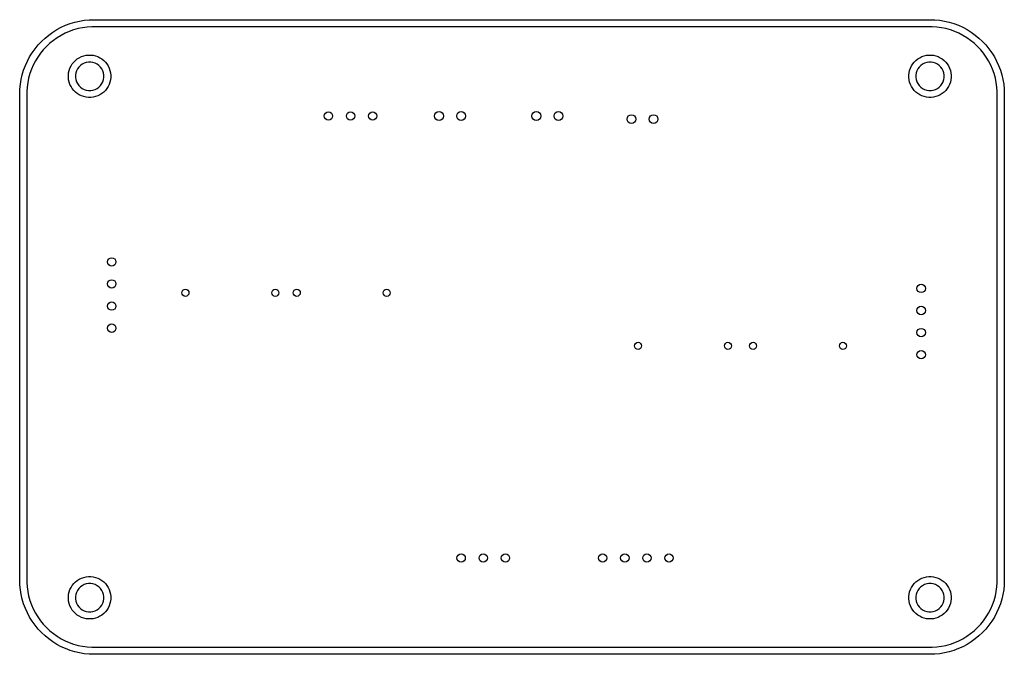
# Model space of a CAD drawing. Extents: x 3.94 to 8.32, y -4.68 to -1.85.
import ezdxf

# ---------------------------------------------------------------- set-up
doc = ezdxf.new("R2010")
doc.units = 0
doc.header["$MEASUREMENT"] = 0
doc.layers.add('BLACK', color=7, linetype='CONTINUOUS')

msp = doc.modelspace()

# ---------------------------------------------------------------- linework, layer by layer
at = {"layer": 'BLACK', "linetype": 'CONTINUOUS'}
for p, q in [((4.1254, -1.8884), (4.1451, -1.8795)), ((4.1451, -1.8795), (4.1654, -1.8719)), ((4.1654, -1.8719), (4.1861, -1.8656)), ((4.1861, -1.8656), (4.2071, -1.8607)), ((4.2071, -1.8607), (4.2285, -1.8572)), ((4.2285, -1.8572), (4.25, -1.855)), ((4.25, -1.855), (4.2717, -1.8543)), ((4.2717, -1.8543), (7.9921, -1.8543)), ((7.9921, -1.8543), (8.0138, -1.855)), ((8.0138, -1.855), (8.0353, -1.8572)), ((8.0353, -1.8572), (8.0566, -1.8607)), ((8.0566, -1.8607), (8.0777, -1.8656)), ((8.0777, -1.8656), (8.0984, -1.8719)), ((8.0984, -1.8719), (8.1187, -1.8795)), ((8.1187, -1.8795), (8.1384, -1.8884)), ((4.0536, -1.9364), (4.0703, -1.9227)), ((4.0703, -1.9227), (4.0879, -1.9101)), ((4.0879, -1.9101), (4.1063, -1.8986)), ((4.1063, -1.8986), (4.1254, -1.8884)), ((4.1249, -1.9241), (4.1075, -1.9347)), ((4.1431, -1.9147), (4.1249, -1.9241)), ((4.1618, -1.9065), (4.1431, -1.9147)), ((4.1811, -1.8997), (4.1618, -1.9065)), ((4.2008, -1.8942), (4.1811, -1.8997)), ((4.2208, -1.89), (4.2008, -1.8942)), ((4.241, -1.8872), (4.2208, -1.89)), ((4.2614, -1.8858), (4.241, -1.8872)), ((4.2717, -1.8858), (4.2614, -1.8858)), ((7.9921, -1.8858), (4.2717, -1.8858)), ((8.0023, -1.8858), (7.9921, -1.8858)), ((8.0227, -1.8872), (8.0023, -1.8858)), ((8.043, -1.89), (8.0227, -1.8872)), ((8.063, -1.8942), (8.043, -1.89)), ((8.0827, -1.8997), (8.063, -1.8942)), ((8.102, -1.9065), (8.0827, -1.8997)), ((8.1207, -1.9147), (8.102, -1.9065)), ((8.1389, -1.9241), (8.1207, -1.9147)), ((8.1384, -1.8884), (8.1575, -1.8986)), ((8.1563, -1.9347), (8.1389, -1.9241)), ((8.1575, -1.8986), (8.1759, -1.9101)), ((8.1759, -1.9101), (8.1934, -1.9227)), ((8.1934, -1.9227), (8.2102, -1.9364)), ((4.0093, -1.9837), (4.023, -1.967)), ((4.023, -1.967), (4.0378, -1.9512)), ((4.0378, -1.9512), (4.0536, -1.9364)), ((4.0749, -1.9594), (4.06, -1.9733)), ((4.0908, -1.9465), (4.0749, -1.9594)), ((4.1075, -1.9347), (4.0908, -1.9465)), ((8.173, -1.9465), (8.1563, -1.9347)), ((8.1889, -1.9594), (8.173, -1.9465)), ((8.2038, -1.9733), (8.1889, -1.9594)), ((8.2102, -1.9364), (8.226, -1.9512)), ((8.226, -1.9512), (8.2408, -1.967)), ((8.2408, -1.967), (8.2545, -1.9837)), ((3.9853, -2.0197), (3.9967, -2.0013)), ((3.9967, -2.0013), (4.0093, -1.9837)), ((4.0331, -2.0041), (4.0213, -2.0208)), ((4.046, -1.9883), (4.0331, -2.0041)), ((4.06, -1.9733), (4.046, -1.9883)), ((4.2158, -2.019), (4.2258, -2.0155)), ((4.2258, -2.0155), (4.2361, -2.0131)), ((4.2361, -2.0131), (4.2467, -2.012)), ((4.2467, -2.012), (4.2573, -2.012)), ((4.2573, -2.012), (4.2678, -2.0131)), ((4.2678, -2.0131), (4.2781, -2.0155)), ((4.2781, -2.0155), (4.2881, -2.019)), ((7.956, -2.019), (7.966, -2.0155)), ((7.966, -2.0155), (7.9763, -2.0131)), ((7.9763, -2.0131), (7.9868, -2.012)), ((7.9868, -2.012), (7.9974, -2.012)), ((7.9974, -2.012), (8.008, -2.0131)), ((8.008, -2.0131), (8.0183, -2.0155)), ((8.0183, -2.0155), (8.0283, -2.019)), ((8.2178, -1.9883), (8.2038, -1.9733)), ((8.2307, -2.0041), (8.2178, -1.9883)), ((8.2425, -2.0208), (8.2307, -2.0041)), ((8.2545, -1.9837), (8.2671, -2.0013)), ((8.2671, -2.0013), (8.2785, -2.0197)), ((3.9585, -2.0787), (3.9661, -2.0585)), ((3.9661, -2.0585), (3.975, -2.0388)), ((3.975, -2.0388), (3.9853, -2.0197)), ((4.0013, -2.0565), (3.9931, -2.0752)), ((4.0107, -2.0383), (4.0013, -2.0565)), ((4.0213, -2.0208), (4.0107, -2.0383)), ((4.1693, -2.0606), (4.1749, -2.0516)), ((4.1749, -2.0516), (4.1815, -2.0433)), ((4.1815, -2.0433), (4.189, -2.0358)), ((4.189, -2.0358), (4.1973, -2.0292)), ((4.1973, -2.0292), (4.2063, -2.0236)), ((4.2109, -2.0583), (4.2039, -2.0653)), ((4.2063, -2.0236), (4.2158, -2.019)), ((4.219, -2.0524), (4.2109, -2.0583)), ((4.2278, -2.0479), (4.219, -2.0524)), ((4.2372, -2.0449), (4.2278, -2.0479)), ((4.247, -2.0433), (4.2372, -2.0449)), ((4.2569, -2.0433), (4.247, -2.0433)), ((4.2667, -2.0449), (4.2569, -2.0433)), ((4.2761, -2.0479), (4.2667, -2.0449)), ((4.285, -2.0524), (4.2761, -2.0479)), ((4.293, -2.0583), (4.285, -2.0524)), ((4.2881, -2.019), (4.2977, -2.0236)), ((4.3, -2.0653), (4.293, -2.0583)), ((4.2977, -2.0236), (4.3066, -2.0292)), ((4.3066, -2.0292), (4.3149, -2.0358)), ((4.3149, -2.0358), (4.3224, -2.0433)), ((4.3224, -2.0433), (4.329, -2.0516)), ((4.329, -2.0516), (4.3347, -2.0606)), ((7.9094, -2.0606), (7.9151, -2.0516)), ((7.9151, -2.0516), (7.9217, -2.0433)), ((7.9217, -2.0433), (7.9292, -2.0358)), ((7.9292, -2.0358), (7.9374, -2.0292)), ((7.9374, -2.0292), (7.9464, -2.0236)), ((7.9511, -2.0583), (7.9441, -2.0653)), ((7.9464, -2.0236), (7.956, -2.019)), ((7.9591, -2.0524), (7.9511, -2.0583)), ((7.9679, -2.0479), (7.9591, -2.0524)), ((7.9774, -2.0449), (7.9679, -2.0479)), ((7.9872, -2.0433), (7.9774, -2.0449)), ((7.9971, -2.0433), (7.9872, -2.0433)), ((8.0069, -2.0449), (7.9971, -2.0433)), ((8.0163, -2.0479), (8.0069, -2.0449)), ((8.0251, -2.0524), (8.0163, -2.0479)), ((8.0332, -2.0583), (8.0251, -2.0524)), ((8.0283, -2.019), (8.0378, -2.0236)), ((8.0402, -2.0653), (8.0332, -2.0583)), ((8.0378, -2.0236), (8.0468, -2.0292)), ((8.0468, -2.0292), (8.0551, -2.0358)), ((8.0551, -2.0358), (8.0626, -2.0433)), ((8.0626, -2.0433), (8.0692, -2.0516)), ((8.0692, -2.0516), (8.0748, -2.0606)), ((8.2531, -2.0383), (8.2425, -2.0208)), ((8.2625, -2.0565), (8.2531, -2.0383)), ((8.2706, -2.0752), (8.2625, -2.0565)), ((8.2785, -2.0197), (8.2887, -2.0388)), ((8.2887, -2.0388), (8.2977, -2.0585)), ((8.2977, -2.0585), (8.3053, -2.0787)), ((3.9473, -2.1205), (3.9522, -2.0994)), ((3.9522, -2.0994), (3.9585, -2.0787)), ((3.9863, -2.0945), (3.9808, -2.1142)), ((3.9931, -2.0752), (3.9863, -2.0945)), ((4.1576, -2.101), (4.1588, -2.0905)), ((4.1576, -2.1013), (4.1576, -2.101)), ((4.1576, -2.1116), (4.1576, -2.1013)), ((4.1588, -2.0905), (4.1612, -2.0801)), ((4.1612, -2.0801), (4.1647, -2.0701)), ((4.1647, -2.0701), (4.1693, -2.0606)), ((4.1905, -2.0915), (4.189, -2.1013)), ((4.189, -2.1013), (4.189, -2.1113)), ((4.1936, -2.0821), (4.1905, -2.0915)), ((4.1981, -2.0733), (4.1936, -2.0821)), ((4.2039, -2.0653), (4.1981, -2.0733)), ((4.3058, -2.0733), (4.3, -2.0653)), ((4.3103, -2.0821), (4.3058, -2.0733)), ((4.3134, -2.0915), (4.3103, -2.0821)), ((4.315, -2.1013), (4.3134, -2.0915)), ((4.315, -2.1113), (4.315, -2.1013)), ((4.3347, -2.0606), (4.3393, -2.0701)), ((4.3393, -2.0701), (4.3428, -2.0801)), ((4.3428, -2.0801), (4.3451, -2.0905)), ((4.3451, -2.0905), (4.3463, -2.101)), ((4.3463, -2.101), (4.3463, -2.1116)), ((7.8978, -2.101), (7.899, -2.0905)), ((7.8978, -2.1013), (7.8978, -2.101)), ((7.8978, -2.1116), (7.8978, -2.1013)), ((7.899, -2.0905), (7.9013, -2.0801)), ((7.9013, -2.0801), (7.9048, -2.0701)), ((7.9048, -2.0701), (7.9094, -2.0606)), ((7.9307, -2.0915), (7.9291, -2.1013)), ((7.9291, -2.1013), (7.9291, -2.1113)), ((7.9337, -2.0821), (7.9307, -2.0915)), ((7.9383, -2.0733), (7.9337, -2.0821)), ((7.9441, -2.0653), (7.9383, -2.0733)), ((8.046, -2.0733), (8.0402, -2.0653)), ((8.0505, -2.0821), (8.046, -2.0733)), ((8.0536, -2.0915), (8.0505, -2.0821)), ((8.0551, -2.1013), (8.0536, -2.0915)), ((8.0551, -2.1113), (8.0551, -2.1013)), ((8.0748, -2.0606), (8.0794, -2.0701)), ((8.0794, -2.0701), (8.0829, -2.0801)), ((8.0829, -2.0801), (8.0853, -2.0905)), ((8.0853, -2.0905), (8.0865, -2.101)), ((8.0865, -2.101), (8.0865, -2.1116)), ((8.2775, -2.0945), (8.2706, -2.0752)), ((8.283, -2.1142), (8.2775, -2.0945)), ((8.3053, -2.0787), (8.3116, -2.0994)), ((8.3116, -2.0994), (8.3165, -2.1205)), ((3.9417, -2.1634), (3.9438, -2.1419)), ((3.9438, -2.1419), (3.9473, -2.1205)), ((3.9766, -2.1342), (3.9738, -2.1544)), ((3.9808, -2.1142), (3.9766, -2.1342)), ((4.1588, -2.1221), (4.1576, -2.1116)), ((4.1612, -2.1325), (4.1588, -2.1221)), ((4.1647, -2.1425), (4.1612, -2.1325)), ((4.1693, -2.152), (4.1647, -2.1425)), ((4.189, -2.1113), (4.1905, -2.121)), ((4.1905, -2.121), (4.1936, -2.1305)), ((4.1936, -2.1305), (4.1981, -2.1393)), ((4.1981, -2.1393), (4.2039, -2.1473)), ((4.3, -2.1473), (4.3058, -2.1393)), ((4.3058, -2.1393), (4.3103, -2.1305)), ((4.3103, -2.1305), (4.3134, -2.121)), ((4.3134, -2.121), (4.315, -2.1113)), ((4.3393, -2.1425), (4.3347, -2.152)), ((4.3428, -2.1325), (4.3393, -2.1425)), ((4.3451, -2.1221), (4.3428, -2.1325)), ((4.3463, -2.1116), (4.3451, -2.1221)), ((7.899, -2.1221), (7.8978, -2.1116)), ((7.9013, -2.1325), (7.899, -2.1221)), ((7.9048, -2.1425), (7.9013, -2.1325)), ((7.9094, -2.152), (7.9048, -2.1425)), ((7.9291, -2.1113), (7.9307, -2.121)), ((7.9307, -2.121), (7.9337, -2.1305)), ((7.9337, -2.1305), (7.9383, -2.1393)), ((7.9383, -2.1393), (7.9441, -2.1473)), ((8.0402, -2.1473), (8.046, -2.1393)), ((8.046, -2.1393), (8.0505, -2.1305)), ((8.0505, -2.1305), (8.0536, -2.121)), ((8.0536, -2.121), (8.0551, -2.1113)), ((8.0794, -2.1425), (8.0748, -2.152)), ((8.0829, -2.1325), (8.0794, -2.1425)), ((8.0853, -2.1221), (8.0829, -2.1325)), ((8.0865, -2.1116), (8.0853, -2.1221)), ((8.2872, -2.1342), (8.283, -2.1142)), ((8.2899, -2.1544), (8.2872, -2.1342)), ((8.3165, -2.1205), (8.32, -2.1419)), ((8.32, -2.1419), (8.3221, -2.1634)), ((3.9409, -2.185), (3.9417, -2.1634)), ((3.9409, -4.3504), (3.9409, -2.185)), ((3.9738, -2.1544), (3.9724, -2.1748)), ((3.9724, -2.1748), (3.9724, -2.185)), ((3.9724, -2.185), (3.9724, -4.3504)), ((4.1749, -2.161), (4.1693, -2.152)), ((4.1815, -2.1693), (4.1749, -2.161)), ((4.189, -2.1768), (4.1815, -2.1693)), ((4.1973, -2.1834), (4.189, -2.1768)), ((4.2063, -2.189), (4.1973, -2.1834)), ((4.2039, -2.1473), (4.2109, -2.1543)), ((4.2158, -2.1936), (4.2063, -2.189)), ((4.2109, -2.1543), (4.219, -2.1602)), ((4.219, -2.1602), (4.2278, -2.1647)), ((4.2278, -2.1647), (4.2372, -2.1677)), ((4.2372, -2.1677), (4.247, -2.1693)), ((4.247, -2.1693), (4.2569, -2.1693)), ((4.2569, -2.1693), (4.2667, -2.1677)), ((4.2667, -2.1677), (4.2761, -2.1647)), ((4.2761, -2.1647), (4.285, -2.1602)), ((4.285, -2.1602), (4.293, -2.1543)), ((4.2977, -2.189), (4.2881, -2.1936)), ((4.293, -2.1543), (4.3, -2.1473)), ((4.3066, -2.1834), (4.2977, -2.189)), ((4.3149, -2.1768), (4.3066, -2.1834)), ((4.3224, -2.1693), (4.3149, -2.1768)), ((4.329, -2.161), (4.3224, -2.1693)), ((4.3347, -2.152), (4.329, -2.161)), ((7.9151, -2.161), (7.9094, -2.152)), ((7.9217, -2.1693), (7.9151, -2.161)), ((7.9292, -2.1768), (7.9217, -2.1693)), ((7.9374, -2.1834), (7.9292, -2.1768)), ((7.9464, -2.189), (7.9374, -2.1834)), ((7.9441, -2.1473), (7.9511, -2.1543)), ((7.956, -2.1936), (7.9464, -2.189)), ((7.9511, -2.1543), (7.9591, -2.1602)), ((7.9591, -2.1602), (7.9679, -2.1647)), ((7.9679, -2.1647), (7.9774, -2.1677)), ((7.9774, -2.1677), (7.9872, -2.1693)), ((7.9872, -2.1693), (7.9971, -2.1693)), ((7.9971, -2.1693), (8.0069, -2.1677)), ((8.0069, -2.1677), (8.0163, -2.1647)), ((8.0163, -2.1647), (8.0251, -2.1602)), ((8.0251, -2.1602), (8.0332, -2.1543)), ((8.0378, -2.189), (8.0283, -2.1936)), ((8.0332, -2.1543), (8.0402, -2.1473)), ((8.0468, -2.1834), (8.0378, -2.189)), ((8.0551, -2.1768), (8.0468, -2.1834)), ((8.0626, -2.1693), (8.0551, -2.1768)), ((8.0692, -2.161), (8.0626, -2.1693)), ((8.0748, -2.152), (8.0692, -2.161)), ((8.2913, -2.1748), (8.2899, -2.1544)), ((8.2913, -2.185), (8.2913, -2.1748)), ((8.2913, -4.3504), (8.2913, -2.185)), ((8.3221, -2.1634), (8.3228, -2.185)), ((8.3228, -2.185), (8.3228, -4.3504)), ((4.2258, -2.1971), (4.2158, -2.1936)), ((4.2361, -2.1995), (4.2258, -2.1971)), ((4.2467, -2.2006), (4.2361, -2.1995)), ((4.2573, -2.2006), (4.2467, -2.2006)), ((4.2678, -2.1995), (4.2573, -2.2006)), ((4.2781, -2.1971), (4.2678, -2.1995)), ((4.2881, -2.1936), (4.2781, -2.1971)), ((7.966, -2.1971), (7.956, -2.1936)), ((7.9763, -2.1995), (7.966, -2.1971)), ((7.9868, -2.2006), (7.9763, -2.1995)), ((7.9974, -2.2006), (7.9868, -2.2006)), ((8.008, -2.1995), (7.9974, -2.2006)), ((8.0183, -2.1971), (8.008, -2.1995)), ((8.0283, -2.1936), (8.0183, -2.1971)), ((4.2258, -4.3383), (4.2361, -4.336)), ((4.2361, -4.336), (4.2467, -4.3348)), ((4.2467, -4.3348), (4.2573, -4.3348)), ((4.2573, -4.3348), (4.2678, -4.336)), ((4.2678, -4.336), (4.2781, -4.3383)), ((7.966, -4.3383), (7.9763, -4.336)), ((7.9763, -4.336), (7.9868, -4.3348)), ((7.9868, -4.3348), (7.9974, -4.3348)), ((7.9974, -4.3348), (8.008, -4.336)), ((8.008, -4.336), (8.0183, -4.3383)), ((3.9417, -4.372), (3.9409, -4.3504)), ((3.9438, -4.3936), (3.9417, -4.372)), ((3.9724, -4.3504), (3.9724, -4.3606)), ((3.9724, -4.3606), (3.9738, -4.381)), ((3.9738, -4.381), (3.9766, -4.4013)), ((4.1693, -4.3834), (4.1749, -4.3745)), ((4.1749, -4.3745), (4.1815, -4.3662)), ((4.1815, -4.3662), (4.189, -4.3587)), ((4.189, -4.3587), (4.1973, -4.3521)), ((4.1973, -4.3521), (4.2063, -4.3464)), ((4.2109, -4.3811), (4.2039, -4.3881)), ((4.2063, -4.3464), (4.2158, -4.3418)), ((4.219, -4.3753), (4.2109, -4.3811)), ((4.2158, -4.3418), (4.2258, -4.3383)), ((4.2278, -4.3708), (4.219, -4.3753)), ((4.2372, -4.3677), (4.2278, -4.3708)), ((4.247, -4.3661), (4.2372, -4.3677)), ((4.2569, -4.3661), (4.247, -4.3661)), ((4.2667, -4.3677), (4.2569, -4.3661)), ((4.2761, -4.3708), (4.2667, -4.3677)), ((4.285, -4.3753), (4.2761, -4.3708)), ((4.2781, -4.3383), (4.2881, -4.3418)), ((4.293, -4.3811), (4.285, -4.3753)), ((4.2881, -4.3418), (4.2977, -4.3464)), ((4.3, -4.3881), (4.293, -4.3811)), ((4.2977, -4.3464), (4.3066, -4.3521)), ((4.3066, -4.3521), (4.3149, -4.3587)), ((4.3149, -4.3587), (4.3224, -4.3662)), ((4.3224, -4.3662), (4.329, -4.3745)), ((4.329, -4.3745), (4.3347, -4.3834)), ((7.9094, -4.3834), (7.9151, -4.3745)), ((7.9151, -4.3745), (7.9217, -4.3662)), ((7.9217, -4.3662), (7.9292, -4.3587)), ((7.9292, -4.3587), (7.9374, -4.3521)), ((7.9374, -4.3521), (7.9464, -4.3464)), ((7.9511, -4.3811), (7.9441, -4.3881)), ((7.9464, -4.3464), (7.956, -4.3418)), ((7.9591, -4.3753), (7.9511, -4.3811)), ((7.956, -4.3418), (7.966, -4.3383)), ((7.9679, -4.3708), (7.9591, -4.3753)), ((7.9774, -4.3677), (7.9679, -4.3708)), ((7.9872, -4.3661), (7.9774, -4.3677)), ((7.9971, -4.3661), (7.9872, -4.3661)), ((8.0069, -4.3677), (7.9971, -4.3661)), ((8.0163, -4.3708), (8.0069, -4.3677)), ((8.0251, -4.3753), (8.0163, -4.3708)), ((8.0183, -4.3383), (8.0283, -4.3418)), ((8.0332, -4.3811), (8.0251, -4.3753)), ((8.0283, -4.3418), (8.0378, -4.3464)), ((8.0402, -4.3881), (8.0332, -4.3811)), ((8.0378, -4.3464), (8.0468, -4.3521)), ((8.0468, -4.3521), (8.0551, -4.3587)), ((8.0551, -4.3587), (8.0626, -4.3662)), ((8.0626, -4.3662), (8.0692, -4.3745)), ((8.0692, -4.3745), (8.0748, -4.3834)), ((8.2872, -4.4013), (8.2899, -4.381)), ((8.2899, -4.381), (8.2913, -4.3606)), ((8.2913, -4.3606), (8.2913, -4.3504)), ((8.3221, -4.372), (8.32, -4.3936)), ((8.3228, -4.3504), (8.3221, -4.372)), ((3.9473, -4.4149), (3.9438, -4.3936)), ((3.9522, -4.436), (3.9473, -4.4149)), ((3.9766, -4.4013), (3.9808, -4.4213)), ((3.9808, -4.4213), (3.9863, -4.441)), ((4.1576, -4.4238), (4.1588, -4.4133)), ((4.1576, -4.4242), (4.1576, -4.4238)), ((4.1576, -4.4344), (4.1576, -4.4242)), ((4.1588, -4.4133), (4.1612, -4.403)), ((4.1612, -4.403), (4.1647, -4.393)), ((4.1647, -4.393), (4.1693, -4.3834)), ((4.1905, -4.4144), (4.189, -4.4242)), ((4.189, -4.4242), (4.189, -4.4341)), ((4.1936, -4.405), (4.1905, -4.4144)), ((4.1981, -4.3961), (4.1936, -4.405)), ((4.2039, -4.3881), (4.1981, -4.3961)), ((4.3058, -4.3961), (4.3, -4.3881)), ((4.3103, -4.405), (4.3058, -4.3961)), ((4.3134, -4.4144), (4.3103, -4.405)), ((4.315, -4.4242), (4.3134, -4.4144)), ((4.315, -4.4341), (4.315, -4.4242)), ((4.3347, -4.3834), (4.3393, -4.393)), ((4.3393, -4.393), (4.3428, -4.403)), ((4.3428, -4.403), (4.3451, -4.4133)), ((4.3451, -4.4133), (4.3463, -4.4238)), ((4.3463, -4.4238), (4.3463, -4.4344)), ((7.8978, -4.4238), (7.899, -4.4133)), ((7.8978, -4.4242), (7.8978, -4.4238)), ((7.8978, -4.4344), (7.8978, -4.4242)), ((7.899, -4.4133), (7.9013, -4.403)), ((7.9013, -4.403), (7.9048, -4.393)), ((7.9048, -4.393), (7.9094, -4.3834)), ((7.9307, -4.4144), (7.9291, -4.4242)), ((7.9291, -4.4242), (7.9291, -4.4341)), ((7.9337, -4.405), (7.9307, -4.4144)), ((7.9383, -4.3961), (7.9337, -4.405)), ((7.9441, -4.3881), (7.9383, -4.3961)), ((8.046, -4.3961), (8.0402, -4.3881)), ((8.0505, -4.405), (8.046, -4.3961)), ((8.0536, -4.4144), (8.0505, -4.405)), ((8.0551, -4.4242), (8.0536, -4.4144)), ((8.0551, -4.4341), (8.0551, -4.4242)), ((8.0748, -4.3834), (8.0794, -4.393)), ((8.0794, -4.393), (8.0829, -4.403)), ((8.0829, -4.403), (8.0853, -4.4133)), ((8.0853, -4.4133), (8.0865, -4.4238)), ((8.0865, -4.4238), (8.0865, -4.4344)), ((8.2775, -4.441), (8.283, -4.4213)), ((8.283, -4.4213), (8.2872, -4.4013)), ((8.3165, -4.4149), (8.3116, -4.436)), ((8.32, -4.3936), (8.3165, -4.4149)), ((3.9585, -4.4567), (3.9522, -4.436)), ((3.9661, -4.477), (3.9585, -4.4567)), ((3.9863, -4.441), (3.9931, -4.4602)), ((3.9931, -4.4602), (4.0013, -4.479)), ((4.1588, -4.445), (4.1576, -4.4344)), ((4.1612, -4.4553), (4.1588, -4.445)), ((4.1647, -4.4653), (4.1612, -4.4553)), ((4.1693, -4.4748), (4.1647, -4.4653)), ((4.189, -4.4341), (4.1905, -4.4439)), ((4.1905, -4.4439), (4.1936, -4.4533)), ((4.1936, -4.4533), (4.1981, -4.4621)), ((4.1981, -4.4621), (4.2039, -4.4702)), ((4.3, -4.4702), (4.3058, -4.4621)), ((4.3058, -4.4621), (4.3103, -4.4533)), ((4.3103, -4.4533), (4.3134, -4.4439)), ((4.3134, -4.4439), (4.315, -4.4341)), ((4.3393, -4.4653), (4.3347, -4.4748)), ((4.3428, -4.4553), (4.3393, -4.4653)), ((4.3451, -4.445), (4.3428, -4.4553)), ((4.3463, -4.4344), (4.3451, -4.445)), ((7.899, -4.445), (7.8978, -4.4344)), ((7.9013, -4.4553), (7.899, -4.445)), ((7.9048, -4.4653), (7.9013, -4.4553)), ((7.9094, -4.4748), (7.9048, -4.4653)), ((7.9291, -4.4341), (7.9307, -4.4439)), ((7.9307, -4.4439), (7.9337, -4.4533)), ((7.9337, -4.4533), (7.9383, -4.4621)), ((7.9383, -4.4621), (7.9441, -4.4702)), ((8.0402, -4.4702), (8.046, -4.4621)), ((8.046, -4.4621), (8.0505, -4.4533)), ((8.0505, -4.4533), (8.0536, -4.4439)), ((8.0536, -4.4439), (8.0551, -4.4341)), ((8.0794, -4.4653), (8.0748, -4.4748)), ((8.0829, -4.4553), (8.0794, -4.4653)), ((8.0853, -4.445), (8.0829, -4.4553)), ((8.0865, -4.4344), (8.0853, -4.445)), ((8.2625, -4.479), (8.2706, -4.4602)), ((8.2706, -4.4602), (8.2775, -4.441)), ((8.3053, -4.4567), (8.2977, -4.477)), ((8.3116, -4.436), (8.3053, -4.4567)), ((3.975, -4.4967), (3.9661, -4.477)), ((3.9853, -4.5157), (3.975, -4.4967)), ((4.0013, -4.479), (4.0107, -4.4971)), ((4.0107, -4.4971), (4.0213, -4.5146)), ((4.1749, -4.4838), (4.1693, -4.4748)), ((4.1815, -4.4921), (4.1749, -4.4838)), ((4.189, -4.4996), (4.1815, -4.4921)), ((4.1973, -4.5062), (4.189, -4.4996)), ((4.2063, -4.5118), (4.1973, -4.5062)), ((4.2039, -4.4702), (4.2109, -4.4772)), ((4.2158, -4.5164), (4.2063, -4.5118)), ((4.2109, -4.4772), (4.219, -4.483)), ((4.219, -4.483), (4.2278, -4.4875)), ((4.2278, -4.4875), (4.2372, -4.4906)), ((4.2372, -4.4906), (4.247, -4.4921)), ((4.247, -4.4921), (4.2569, -4.4921)), ((4.2569, -4.4921), (4.2667, -4.4906)), ((4.2667, -4.4906), (4.2761, -4.4875)), ((4.2761, -4.4875), (4.285, -4.483)), ((4.285, -4.483), (4.293, -4.4772)), ((4.2977, -4.5118), (4.2881, -4.5164)), ((4.293, -4.4772), (4.3, -4.4702)), ((4.3066, -4.5062), (4.2977, -4.5118)), ((4.3149, -4.4996), (4.3066, -4.5062)), ((4.3224, -4.4921), (4.3149, -4.4996)), ((4.329, -4.4838), (4.3224, -4.4921)), ((4.3347, -4.4748), (4.329, -4.4838)), ((7.9151, -4.4838), (7.9094, -4.4748)), ((7.9217, -4.4921), (7.9151, -4.4838)), ((7.9292, -4.4996), (7.9217, -4.4921)), ((7.9374, -4.5062), (7.9292, -4.4996)), ((7.9464, -4.5118), (7.9374, -4.5062)), ((7.9441, -4.4702), (7.9511, -4.4772)), ((7.956, -4.5164), (7.9464, -4.5118)), ((7.9511, -4.4772), (7.9591, -4.483)), ((7.9591, -4.483), (7.9679, -4.4875)), ((7.9679, -4.4875), (7.9774, -4.4906)), ((7.9774, -4.4906), (7.9872, -4.4921)), ((7.9872, -4.4921), (7.9971, -4.4921)), ((7.9971, -4.4921), (8.0069, -4.4906)), ((8.0069, -4.4906), (8.0163, -4.4875)), ((8.0163, -4.4875), (8.0251, -4.483)), ((8.0251, -4.483), (8.0332, -4.4772)), ((8.0378, -4.5118), (8.0283, -4.5164)), ((8.0332, -4.4772), (8.0402, -4.4702)), ((8.0468, -4.5062), (8.0378, -4.5118)), ((8.0551, -4.4996), (8.0468, -4.5062)), ((8.0626, -4.4921), (8.0551, -4.4996)), ((8.0692, -4.4838), (8.0626, -4.4921)), ((8.0748, -4.4748), (8.0692, -4.4838)), ((8.2425, -4.5146), (8.2531, -4.4971)), ((8.2531, -4.4971), (8.2625, -4.479)), ((8.2887, -4.4967), (8.2785, -4.5157)), ((8.2977, -4.477), (8.2887, -4.4967)), ((3.9967, -4.5341), (3.9853, -4.5157)), ((4.0093, -4.5517), (3.9967, -4.5341)), ((4.023, -4.5684), (4.0093, -4.5517)), ((4.0213, -4.5146), (4.0331, -4.5313)), ((4.0331, -4.5313), (4.046, -4.5472)), ((4.046, -4.5472), (4.06, -4.5621)), ((4.2258, -4.5199), (4.2158, -4.5164)), ((4.2361, -4.5223), (4.2258, -4.5199)), ((4.2467, -4.5235), (4.2361, -4.5223)), ((4.2573, -4.5235), (4.2467, -4.5235)), ((4.2678, -4.5223), (4.2573, -4.5235)), ((4.2781, -4.5199), (4.2678, -4.5223)), ((4.2881, -4.5164), (4.2781, -4.5199)), ((7.966, -4.5199), (7.956, -4.5164)), ((7.9763, -4.5223), (7.966, -4.5199)), ((7.9868, -4.5235), (7.9763, -4.5223)), ((7.9974, -4.5235), (7.9868, -4.5235)), ((8.008, -4.5223), (7.9974, -4.5235)), ((8.0183, -4.5199), (8.008, -4.5223)), ((8.0283, -4.5164), (8.0183, -4.5199)), ((8.2038, -4.5621), (8.2178, -4.5472)), ((8.2178, -4.5472), (8.2307, -4.5313)), ((8.2307, -4.5313), (8.2425, -4.5146)), ((8.2545, -4.5517), (8.2408, -4.5684)), ((8.2671, -4.5341), (8.2545, -4.5517)), ((8.2785, -4.5157), (8.2671, -4.5341)), ((4.0378, -4.5842), (4.023, -4.5684)), ((4.0536, -4.599), (4.0378, -4.5842)), ((4.0703, -4.6128), (4.0536, -4.599)), ((4.06, -4.5621), (4.0749, -4.576)), ((4.0749, -4.576), (4.0908, -4.5889)), ((4.0908, -4.5889), (4.1075, -4.6007)), ((4.1075, -4.6007), (4.1249, -4.6114)), ((8.1389, -4.6114), (8.1563, -4.6007)), ((8.1563, -4.6007), (8.173, -4.5889)), ((8.173, -4.5889), (8.1889, -4.576)), ((8.1889, -4.576), (8.2038, -4.5621)), ((8.2102, -4.599), (8.1934, -4.6128)), ((8.226, -4.5842), (8.2102, -4.599)), ((8.2408, -4.5684), (8.226, -4.5842)), ((4.0879, -4.6254), (4.0703, -4.6128)), ((4.1063, -4.6368), (4.0879, -4.6254)), ((4.1254, -4.647), (4.1063, -4.6368)), ((4.1249, -4.6114), (4.1431, -4.6208)), ((4.1431, -4.6208), (4.1618, -4.6289)), ((4.1618, -4.6289), (4.1811, -4.6358)), ((4.1811, -4.6358), (4.2008, -4.6413)), ((4.2008, -4.6413), (4.2208, -4.6454)), ((8.043, -4.6454), (8.063, -4.6413)), ((8.063, -4.6413), (8.0827, -4.6358)), ((8.0827, -4.6358), (8.102, -4.6289)), ((8.102, -4.6289), (8.1207, -4.6208)), ((8.1207, -4.6208), (8.1389, -4.6114)), ((8.1575, -4.6368), (8.1384, -4.647)), ((8.1759, -4.6254), (8.1575, -4.6368)), ((8.1934, -4.6128), (8.1759, -4.6254)), ((4.1451, -4.6559), (4.1254, -4.647)), ((4.1654, -4.6636), (4.1451, -4.6559)), ((4.1861, -4.6698), (4.1654, -4.6636)), ((4.2071, -4.6747), (4.1861, -4.6698)), ((4.2285, -4.6783), (4.2071, -4.6747)), ((4.2208, -4.6454), (4.241, -4.6482)), ((4.25, -4.6804), (4.2285, -4.6783)), ((4.241, -4.6482), (4.2614, -4.6496)), ((4.2717, -4.6811), (4.25, -4.6804)), ((4.2614, -4.6496), (4.2717, -4.6496)), ((4.2717, -4.6496), (7.9921, -4.6496)), ((7.9921, -4.6811), (4.2717, -4.6811)), ((7.9921, -4.6496), (8.0023, -4.6496)), ((8.0138, -4.6804), (7.9921, -4.6811)), ((8.0023, -4.6496), (8.0227, -4.6482)), ((8.0353, -4.6783), (8.0138, -4.6804)), ((8.0227, -4.6482), (8.043, -4.6454)), ((8.0566, -4.6747), (8.0353, -4.6783)), ((8.0777, -4.6698), (8.0566, -4.6747)), ((8.0984, -4.6636), (8.0777, -4.6698)), ((8.1187, -4.6559), (8.0984, -4.6636)), ((8.1384, -4.647), (8.1187, -4.6559))]:
    msp.add_line(p, q, dxfattribs=at)
at = {"layer": 'BLACK'}
for centre, radius in [((5.315, -2.2835), 0.0187), ((5.315, -2.2835), 0.0187), ((5.4134, -2.2835), 0.0187), ((5.4134, -2.2835), 0.0187), ((5.5118, -2.2835), 0.0187), ((5.5118, -2.2835), 0.0187), ((5.8071, -2.2835), 0.0197), ((5.8071, -2.2835), 0.0197), ((5.9055, -2.2835), 0.0197), ((5.9055, -2.2835), 0.0197), ((6.2402, -2.2835), 0.0197), ((6.2402, -2.2835), 0.0197), ((6.3386, -2.2835), 0.0197), ((6.3386, -2.2835), 0.0197), ((6.6634, -2.2972), 0.0197), ((6.6634, -2.2972), 0.0197), ((6.7618, -2.2972), 0.0197), ((6.7618, -2.2972), 0.0197), ((4.3504, -2.9331), 0.0187), ((4.3504, -2.9331), 0.0187), ((4.3504, -3.0315), 0.0187), ((4.3504, -3.0315), 0.0187), ((4.6787, -3.0709), 0.0157), ((4.6787, -3.0709), 0.0157), ((5.0787, -3.0709), 0.0157), ((5.0787, -3.0709), 0.0157), ((5.174, -3.0709), 0.0157), ((5.174, -3.0709), 0.0157), ((5.574, -3.0709), 0.0157), ((5.574, -3.0709), 0.0157), ((7.9528, -3.0512), 0.0187), ((7.9528, -3.0512), 0.0187), ((4.3504, -3.1299), 0.0187), ((4.3504, -3.1299), 0.0187), ((7.9528, -3.1496), 0.0187), ((7.9528, -3.1496), 0.0187), ((4.3504, -3.2283), 0.0187), ((4.3504, -3.2283), 0.0187), ((7.9528, -3.248), 0.0187), ((7.9528, -3.248), 0.0187), ((6.6929, -3.3071), 0.0157), ((6.6929, -3.3071), 0.0157), ((7.0929, -3.3071), 0.0157), ((7.0929, -3.3071), 0.0157), ((7.2047, -3.3071), 0.0157), ((7.2047, -3.3071), 0.0157), ((7.6047, -3.3071), 0.0157), ((7.6047, -3.3071), 0.0157), ((7.9528, -3.3465), 0.0187), ((7.9528, -3.3465), 0.0187), ((5.9055, -4.252), 0.0187), ((5.9055, -4.252), 0.0187), ((6.0039, -4.252), 0.0187), ((6.0039, -4.252), 0.0187), ((6.1024, -4.252), 0.0187), ((6.1024, -4.252), 0.0187), ((6.5354, -4.252), 0.0187), ((6.5354, -4.252), 0.0187), ((6.6339, -4.252), 0.0187), ((6.6339, -4.252), 0.0187), ((6.7323, -4.252), 0.0187), ((6.7323, -4.252), 0.0187), ((6.8307, -4.252), 0.0187), ((6.8307, -4.252), 0.0187)]:
    msp.add_circle(centre, radius, dxfattribs=at)

doc.saveas('drawing.dxf')
